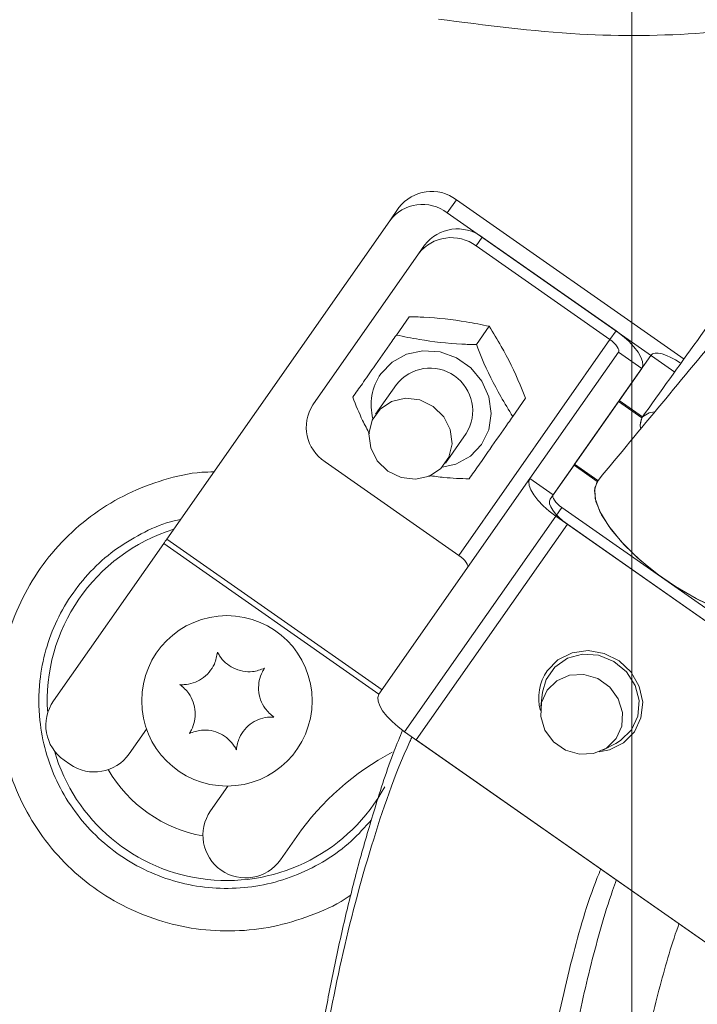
# Model space of a CAD drawing. Header units: millimetres. Extents: x 0 to 8410, y 0 to 5940.
# Tile 53 of 256: x 1398 to 1446, y 2824 to 2893. Entities that reach past the tile are written whole.
import ezdxf

# ---------------------------------------------------------------- set-up
doc = ezdxf.new("R2010")
doc.units = ezdxf.units.MM
doc.header["$LTSCALE"] = 10
doc.styles.add('SLDTEXTSTYLE0', font='TXT', dxfattribs={"width": 0.605})
doc.dimstyles.new('SLDDIMSTYLE0', dxfattribs={"dimtxt": 50, "dimasz": 50, "dimexe": 0, "dimexo": 0.0625, "dimgap": 12.5, "dimtad": 1, "dimtoh": 1, "dimdec": 1, "dimrnd": 1e-09, "dimzin": 12, "dimdsep": 46, "dimtxsty": 'SLDTEXTSTYLE0', "dimsah": 1, "dimcen": 0.09, "dimadec": 0, "dimazin": 0, "dimtfac": 1, "dimtofl": 0, "dimtmove": 0, "dimatfit": 3, "dimfxl": 1, "dimfrac": 2, "dimtolj": 1, "dimtzin": 12, "dimarcsym": 0})
doc.dimstyles.new('SLDDIMSTYLE1', dxfattribs={"dimtxt": 50, "dimasz": 50, "dimexe": 0, "dimexo": 0.0625, "dimgap": -12.5, "dimtad": 1, "dimtoh": 1, "dimdec": 1, "dimrnd": 1e-09, "dimzin": 12, "dimdsep": 46, "dimtxsty": 'SLDTEXTSTYLE0', "dimsah": 1, "dimcen": 0.09, "dimadec": 0, "dimazin": 0, "dimtfac": 1, "dimtofl": 0, "dimtmove": 0, "dimatfit": 3, "dimfxl": 1, "dimfrac": 2, "dimtolj": 1, "dimtzin": 12, "dimarcsym": 0})
doc.dimstyles.new('SLDDIMSTYLE2', dxfattribs={"dimtxt": 50, "dimasz": 50, "dimexe": 0, "dimexo": 0.0625, "dimgap": 12.5, "dimtad": 1, "dimtoh": 1, "dimdec": 1, "dimrnd": 1e-09, "dimzin": 12, "dimdsep": 46, "dimtxsty": 'SLDTEXTSTYLE0', "dimsah": 1, "dimcen": 0.09, "dimadec": 0, "dimazin": 0, "dimtfac": 1, "dimtofl": 0, "dimtmove": 0, "dimatfit": 3, "dimfxl": 1, "dimfrac": 2, "dimtolj": 1, "dimtzin": 12, "dimarcsym": 0})

# ---------------------------------------------------------------- blocks, each defined once
blk = doc.blocks.new('*D7')
at = {"color": 7, "linetype": 'Continuous', "lineweight": 0}
for p, q in [((1441.191, 2973.045), (715.539, 2973.045)), ((730.539, 2973.045), (730.539, 1878.045)), ((1441.191, 1878.045), (715.539, 1878.045))]:
    blk.add_line(p, q, dxfattribs=at)
for points in [[(730.539, 2973.045), (723.039, 2923.045), (738.039, 2923.045)], [(730.539, 1878.045), (738.039, 1928.045), (723.039, 1928.045)]]:
    blk.add_solid(points, dxfattribs=at)
at = {"color": 7, "linetype": 'Continuous', "lineweight": 0, "insert": (666.086, 2349.161), "char_height": 50, "attachment_point": 1, "rotation": 90, "style": 'SLDTEXTSTYLE0'}
blk.add_mtext('1095', dxfattribs=at)
blk = doc.blocks.new('*D9')
at = {"color": 7, "linetype": 'Continuous', "lineweight": 0}
for p, q in [((1441.191, 3305.045), (615.539, 3305.045)), ((630.539, 3305.045), (630.539, 1383.045)), ((1102.292, 1383.045), (615.539, 1383.045))]:
    blk.add_line(p, q, dxfattribs=at)
for points in [[(630.539, 3305.045), (623.039, 3255.045), (638.039, 3255.045)], [(630.539, 1383.045), (638.039, 1433.045), (623.039, 1433.045)]]:
    blk.add_solid(points, dxfattribs=at)
at = {"color": 7, "linetype": 'Continuous', "lineweight": 0, "insert": (566.086, 2267.661), "char_height": 50, "attachment_point": 1, "rotation": 90, "style": 'SLDTEXTSTYLE0'}
blk.add_mtext('1922', dxfattribs=at)
blk = doc.blocks.new('*D10')
at = {"color": 7, "linetype": 'Continuous', "lineweight": 0}
for p, q in [((1024.6, 2858.729), (1024.6, 2782.006)), ((1209.118, 2858.729), (1024.6, 2858.729)), ((1209.118, 2782.006), (1209.118, 2858.729)), ((1024.6, 2782.006), (1209.118, 2782.006)), ((1386.191, 2703.045), (1386.191, 2781.661)), ((1496.191, 2703.045), (1496.191, 2781.661)), ((1386.191, 2766.661), (1024.6, 2766.661)), ((1386.191, 2766.661), (1496.191, 2766.661)), ((1496.191, 2766.661), (1596.191, 2766.661))]:
    blk.add_line(p, q, dxfattribs=at)
for points in [[(1386.191, 2766.661), (1336.191, 2774.161), (1336.191, 2759.161)], [(1496.191, 2766.661), (1546.191, 2759.161), (1546.191, 2774.161)]]:
    blk.add_solid(points, dxfattribs=at)
at = {"color": 7, "linetype": 'Continuous', "lineweight": 0, "insert": (1040.475, 2846.459), "char_height": 50, "attachment_point": 1, "style": 'SLDTEXTSTYLE0'}
blk.add_mtext(' 110 ', dxfattribs=at)
blk = doc.blocks.new('*D11')
at = {"color": 7, "linetype": 'Continuous', "lineweight": 0}
for p, q in [((1441.191, 2973.045), (1441.191, 2553.474)), ((1386.191, 2703.045), (1386.191, 2553.474)), ((1386.191, 2568.474), (1119.57, 2568.474)), ((1386.191, 2568.474), (1441.191, 2568.474)), ((1441.191, 2568.474), (1541.191, 2568.474))]:
    blk.add_line(p, q, dxfattribs=at)
for points in [[(1386.191, 2568.474), (1336.191, 2575.974), (1336.191, 2560.974)], [(1441.191, 2568.474), (1491.191, 2560.974), (1491.191, 2575.974)]]:
    blk.add_solid(points, dxfattribs=at)
at = {"color": 7, "linetype": 'Continuous', "lineweight": 0, "insert": (1135.445, 2632.927), "char_height": 50, "attachment_point": 1, "style": 'SLDTEXTSTYLE0'}
blk.add_mtext('55', dxfattribs=at)

msp = doc.modelspace()

# ---------------------------------------------------------------- linework, layer by layer
at = {"color": 8, "linetype": 'Continuous', "lineweight": 0}
for p, q in [((1428.205836, 2879.406616), (1428.850431, 2880.32727)), ((1430.663291, 2877.685949), (1430.233557, 2877.07226)), ((1439.653803, 2870.476052), (1429.017592, 2855.286047)), ((1439.653803, 2870.476052), (1440.083537, 2871.089861)), ((1441.896397, 2868.448541), (1440.258089, 2869.595692)), ((1434.02699, 2860.696718), (1435.665298, 2859.549567)), ((1436.269585, 2858.669088), (1435.83985, 2858.055398)), ((1435.83985, 2858.055398), (1425.20364, 2842.865274)), ((1426.022787, 2842.291758), (1436.658997, 2857.481882)), ((1408.239011, 2856.121466), (1423.393313, 2845.510289)), ((1408.45387, 2856.42831), (1423.608187, 2845.817134))]:
    msp.add_line(p, q, dxfattribs=at)
at = {"color": 7, "linetype": 'Continuous', "lineweight": 0}
for p, q in [((1444.880966, 2869.102523), (1428.850431, 2880.32727)), ((1424.152944, 2878.848836), (1424.797539, 2879.769489)), ((1424.152944, 2878.848836), (1408.45387, 2856.42831)), ((1444.223661, 2868.19081), (1428.205836, 2879.406616)), ((1430.663291, 2877.685949), (1440.083537, 2871.089861)), ((1426.180664, 2876.51448), (1426.610399, 2877.128169)), ((1430.233557, 2877.07226), (1439.653803, 2870.476052)), ((1426.180664, 2876.51448), (1418.735314, 2865.881369)), ((1424.620617, 2870.799586), (1425.525088, 2872.091219)), ((1430.251587, 2870.124147), (1431.156043, 2871.415898)), ((1440.258089, 2869.595692), (1434.02699, 2860.696718)), ((1440.309632, 2866.182372), (1442.540992, 2869.369075)), ((1441.896397, 2868.448541), (1435.665298, 2859.549567)), ((1424.617294, 2867.307946), (1423.15622, 2865.221307)), ((1432.812143, 2865.063831), (1433.716599, 2866.355464)), ((1437.169347, 2861.6976), (1440.266657, 2866.120979)), ((1441.90577, 2864.973232), (1440.266657, 2866.120979)), ((1441.948745, 2865.034625), (1440.309632, 2866.182372)), ((1441.90577, 2864.973232), (1441.948745, 2865.034625)), ((1428.07113, 2861.779854), (1429.532219, 2863.866493)), ((1419.597346, 2861.882135), (1429.017592, 2855.286047)), ((1435.450423, 2859.242723), (1437.126387, 2861.636207)), ((1438.765202, 2860.488698), (1437.126387, 2861.636207)), ((1438.808177, 2860.550091), (1437.169347, 2861.6976)), ((1434.02699, 2860.696718), (1423.39078, 2845.506594)), ((1438.765202, 2860.488698), (1438.808177, 2860.550091)), ((1436.269585, 2858.669088), (1464.120749, 2839.167521)), ((1435.83985, 2858.055398), (1463.691015, 2838.553831)), ((1462.871868, 2839.127347), (1436.658997, 2857.481882)), ((1408.239011, 2856.121466), (1400.484238, 2845.046446)), ((1434.911761, 2845.657513), (1434.779812, 2844.639227)), ((1405.808721, 2841.318175), (1407.028485, 2843.060181)), ((1425.20364, 2842.865274), (1453.054804, 2823.363707)), ((1452.235658, 2823.937342), (1426.022787, 2842.291758)), ((1439.159248, 2841.572806), (1440.070946, 2842.044994)), ((1401.220951, 2840.86828), (1401.630539, 2840.581462)), ((1412.762556, 2839.045212), (1411.542777, 2837.303207)), ((1416.457701, 2833.861754), (1417.604852, 2835.500047))]:
    msp.add_line(p, q, dxfattribs=at)
at = {"color": 7, "linetype": 'Continuous', "lineweight": 0, "flags": 128}
for points in [[(1439.653803, 2870.476052), (1439.80949, 2870.358274), (1439.950932, 2870.233223), (1440.072689, 2870.105669), (1440.170098, 2869.980619), (1440.239418, 2869.86284), (1440.277967, 2869.756744), (1440.284271, 2869.666502), (1440.258089, 2869.595692)], [(1440.083537, 2871.089861), (1440.550569, 2870.736405), (1440.974895, 2870.361254), (1441.340197, 2869.978711), (1441.632423, 2869.60344), (1441.840354, 2869.249985), (1441.956002, 2868.931815), (1441.974927, 2868.66121), (1441.896397, 2868.448541)], [(1442.540992, 2869.369075), (1442.656312, 2869.466827), (1442.830149, 2869.516656), (1443.055842, 2869.516775), (1443.324704, 2869.467065), (1443.626407, 2869.369552), (1443.94936, 2869.227931), (1444.28115, 2869.047687), (1444.60902, 2868.835613)], [(1427.209098, 2865.779087), (1426.272381, 2866.230175), (1425.256226, 2866.352007), (1424.283165, 2866.130039), (1423.47059, 2865.590856), (1422.916505, 2864.799425), (1422.687728, 2863.851473), (1422.811869, 2862.861201), (1423.273954, 2861.947939), (1424.018238, 2861.222074), (1424.954954, 2860.770986), (1425.971124, 2860.649035), (1426.94417, 2860.871122), (1427.756745, 2861.410305), (1428.31083, 2862.201616), (1428.539608, 2863.149569), (1428.415466, 2864.139959), (1427.953381, 2865.053103), (1427.209098, 2865.779087)], [(1441.814978, 2864.256308), (1441.789914, 2864.45193), (1441.90577, 2864.973232)], [(1441.948745, 2865.034625), (1442.410607, 2865.325257), (1442.797813, 2865.386173)], [(1434.02699, 2860.696718), (1433.948461, 2860.484049), (1433.96737, 2860.213444), (1434.083033, 2859.895274), (1434.290964, 2859.541819), (1434.583191, 2859.166548), (1434.948493, 2858.784005), (1435.372803, 2858.408854), (1435.83985, 2858.055398)], [(1451.35479, 2851.116225), (1450.640801, 2850.881741), (1449.686874, 2850.874946), (1448.535491, 2851.09596), (1447.238002, 2851.535127), (1445.852239, 2852.172777), (1444.439951, 2852.980539), (1443.064112, 2853.922412), (1441.786039, 2854.956314), (1440.662701, 2856.036231), (1439.744178, 2857.114002), (1439.071391, 2858.141706), (1438.674364, 2859.073326), (1438.570756, 2859.867498), (1438.765202, 2860.488698)], [(1451.678935, 2851.39148), (1451.368917, 2851.124689), (1450.640876, 2850.881741), (1449.661124, 2850.877568), (1448.475454, 2851.112411), (1447.139311, 2851.575181), (1445.715193, 2852.244422), (1444.269661, 2853.088662), (1442.870308, 2854.068443), (1441.582594, 2855.137989), (1440.466706, 2856.24747), (1439.574826, 2857.344672), (1438.948665, 2858.378574), (1438.617501, 2859.300658), (1438.596804, 2860.067889), (1438.839678, 2860.590026)], [(1435.665298, 2859.549567), (1435.639117, 2859.478638), (1435.64542, 2859.388516), (1435.683969, 2859.282419), (1435.753289, 2859.164641), (1435.850698, 2859.039471), (1435.972456, 2858.912036), (1436.113898, 2858.786985), (1436.269585, 2858.669088)], [(1436.658997, 2857.481882), (1436.347637, 2857.71744), (1436.064768, 2857.967541), (1435.821239, 2858.222649), (1435.626406, 2858.47275), (1435.487795, 2858.708427), (1435.410682, 2858.9205), (1435.398076, 2859.100983), (1435.450423, 2859.242723)], [(1408.45387, 2856.42831), (1408.428106, 2856.391475), (1408.40191, 2856.354043), (1408.375341, 2856.316135), (1408.348445, 2856.277749), (1408.32131, 2856.239006), (1408.293981, 2856.199905), (1408.266518, 2856.160686), (1408.239011, 2856.121466)], [(1429.017592, 2855.286047), (1429.173265, 2855.168268), (1429.314706, 2855.043099), (1429.436479, 2854.915664), (1429.533888, 2854.790494), (1429.603193, 2854.672715), (1429.641742, 2854.566619), (1429.64806, 2854.476497), (1429.621879, 2854.405567)], [(1441.170726, 2843.003914), (1441.619757, 2843.975827), (1441.709433, 2845.059917), (1441.430051, 2846.138761), (1440.811876, 2847.095534), (1439.921904, 2847.826407), (1438.856576, 2848.252222), (1437.731329, 2848.326847), (1436.668102, 2848.042175), (1435.782123, 2847.429082), (1435.169387, 2846.553967), (1434.911761, 2845.657513)], [(1435.231868, 2847.162292), (1435.998488, 2847.937152), (1436.990742, 2848.425672), (1438.111532, 2848.579809), (1439.251128, 2848.384783), (1440.29798, 2847.859547), (1441.149611, 2847.05548), (1441.72268, 2846.051261), (1441.961054, 2844.945356), (1441.841427, 2843.845889), (1441.375513, 2842.860505), (1440.608892, 2842.085645), (1439.616624, 2841.597125), (1438.907225, 2841.458246)], [(1435.225371, 2845.794961), (1434.831742, 2844.920442), (1434.779141, 2843.945787), (1435.073901, 2842.988655), (1435.680468, 2842.164561), (1436.525691, 2841.572687), (1437.507618, 2841.284558), (1438.507814, 2841.334984), (1439.405639, 2841.717765), (1440.092806, 2842.386767), (1440.486435, 2843.261287), (1440.539036, 2844.235823), (1440.244291, 2845.192954), (1439.637724, 2846.017167), (1438.792501, 2846.608922), (1437.810574, 2846.897051), (1436.810378, 2846.846745), (1435.912538, 2846.463964), (1435.225371, 2845.794961)], [(1423.39078, 2845.506594), (1423.312235, 2845.293924), (1423.33116, 2845.023319), (1423.446808, 2844.70515), (1423.654754, 2844.351694), (1423.94698, 2843.976423), (1424.312267, 2843.593881), (1424.736593, 2843.218729), (1425.20364, 2842.865274)], [(1440.070946, 2842.044994), (1440.411005, 2842.249558), (1441.170726, 2843.003914)]]:
    msp.add_lwpolyline(points, dxfattribs=at)
at = {"color": 8, "linetype": 'Continuous', "lineweight": 0, "flags": 128}
msp.add_lwpolyline([(1423.527721, 2868.070886), (1424.32018, 2868.896768), (1425.335798, 2869.454667), (1426.492292, 2869.699165), (1427.695978, 2869.610474), (1428.849328, 2869.195983), (1429.858927, 2868.489072), (1430.642951, 2867.546961), (1431.137908, 2866.446182), (1431.303698, 2865.275905), (1431.126881, 2864.130661), (1430.621792, 2863.103554), (1429.829333, 2862.277553), (1428.813714, 2861.719772), (1427.83599, 2861.490891)], dxfattribs=at)
at = {"color": 7, "linetype": 'Continuous', "lineweight": 0}
msp.add_circle((1412.690786, 2845.044765), 6, dxfattribs=at)
for centre, radius, start, end in [((1427.103674, 2878.016126), 2.896989, 52.91809583, 142.75414173), ((1426.45906, 2877.095618), 2.896885, 52.91605089, 142.75618666), ((1428.916534, 2875.374806), 2.896989, 52.91809583, 142.75414173), ((1428.486821, 2874.760962), 2.897099, 52.92027341, 142.75196415), ((1426.989273, 2865.465136), 3.003703, 327.84415092, 142.15607134), ((1421.171685, 2864.314005), 2.896987, 147.24605839, 237.08186602), ((1442.776972, 2864.494432), 0.991448, 148.78302547, 194.37305264), ((1438.018869, 2845.251313), 3.379233, 145.56251821, 195.23615204), ((1402.941686, 2843.325735), 3, 145, 235), ((1433.168737, 2824.602076), 19, 117.71579431, 145), ((1403.351262, 2843.038947), 3, 235, 325), ((1414.000239, 2835.582453), 3, 145, 325)]:
    msp.add_arc(centre, radius, start, end, dxfattribs=at)
at = {"color": 8, "linetype": 'Continuous', "lineweight": 0}
for centre, radius, start, end in [((1426.732302, 2865.86741), 3.889042, 145.48751277, 194.38138597), ((1412.690786, 2845.044765), 12.648995, 107.2394329, 183.85226135), ((1412.690786, 2845.044765), 12.648995, 196.14773865, 331.39665592), ((1412.690786, 2845.044765), 9.653106, 210.08446877, 259.91553112)]:
    msp.add_arc(centre, radius, start, end, dxfattribs=at)
at = {"color": 7, "linetype": 'Continuous', "lineweight": 0}
for points, knots in [([(1709.626008, 3025.905654), (1709.356482, 3026.92909), (1708.842349, 3028.88134), (1708.0834, 3031.659814), (1707.367659, 3034.135278), (1706.672975, 3036.377243), (1706.007752, 3038.364056), (1705.384602, 3040.081122), (1704.85038, 3041.450272), (1704.392598, 3042.554347), (1703.95237, 3043.561967), (1703.484059, 3044.577868), (1702.938283, 3045.691373), (1702.309086, 3046.889485), (1701.593229, 3048.149151), (1700.83891, 3049.366322), (1700.096651, 3050.46528), (1699.425356, 3051.383915), (1698.80712, 3052.173248), (1698.154874, 3052.955788), (1697.355948, 3053.846399), (1696.305642, 3054.910053), (1695.021251, 3056.058604), (1693.599201, 3057.155863), (1692.07347, 3058.163797), (1690.552209, 3059.0135), (1688.965383, 3059.751588), (1687.341265, 3060.374727), (1685.505324, 3060.930748), (1682.916077, 3061.491786), (1679.678872, 3061.82243), (1675.975053, 3061.741375), (1672.442035, 3061.319423), (1668.897773, 3060.618072), (1665.144118, 3059.615285), (1661.091183, 3058.277721), (1656.673574, 3056.560799), (1651.920545, 3054.455875), (1646.930977, 3052.001889), (1641.83274, 3049.274744), (1636.747863, 3046.36361), (1631.83535, 3043.391011), (1627.261357, 3040.496528), (1623.090792, 3037.761755), (1619.01813, 3035.012342), (1614.680583, 3032.003152), (1609.796113, 3028.517502), (1604.333964, 3024.506122), (1598.338793, 3019.972348), (1591.992246, 3015.027022), (1583.903682, 3008.539039), (1574.209863, 3000.463026), (1562.960588, 2990.672712), (1551.860834, 2980.674308), (1542.709756, 2972.207703), (1535.52792, 2965.438242), (1530.250962, 2960.395934), (1525.05552, 2955.360849), (1519.948411, 2950.336463), (1514.935627, 2945.326218), (1510.011811, 2940.3235), (1504.991074, 2935.144625), (1499.631527, 2929.531059), (1493.717027, 2923.236835), (1487.218879, 2916.205974), (1480.179279, 2908.463235), (1472.643835, 2900.048827), (1464.660146, 2891.010709), (1456.293595, 2881.375094), (1447.585385, 2871.168136), (1441.809555, 2864.182147), (1438.838798, 2860.588953)], [0, 0, 0, 0, 0.018858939, 0.035974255, 0.051343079, 0.064965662, 0.078152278, 0.08915524, 0.097979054, 0.104627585, 0.11036261, 0.116947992, 0.123946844, 0.131712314, 0.14024471, 0.148897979, 0.156382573, 0.163005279, 0.168275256, 0.173217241, 0.179656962, 0.187627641, 0.197124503, 0.206874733, 0.215595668, 0.225103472, 0.233014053, 0.241019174, 0.250220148, 0.260611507, 0.278422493, 0.294424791, 0.308730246, 0.323110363, 0.337955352, 0.353482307, 0.369847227, 0.387052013, 0.404453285, 0.421440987, 0.438031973, 0.453885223, 0.468043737, 0.480456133, 0.491909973, 0.504674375, 0.518884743, 0.534528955, 0.551593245, 0.569595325, 0.587453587, 0.618245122, 0.648408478, 0.677846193, 0.706503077, 0.720559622, 0.734452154, 0.748190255, 0.761780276, 0.77522483, 0.788526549, 0.801767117, 0.816392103, 0.832933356, 0.8513719, 0.87168269, 0.893831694, 0.917783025, 0.943505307, 0.970942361, 1, 1, 1, 1]), ([(1658.394057, 3057.188317), (1658.216223, 3057.163989), (1656.809902, 3056.971599), (1653.941102, 3056.235849), (1649.673485, 3054.939429), (1645.334455, 3053.286989), (1641.027585, 3051.418091), (1636.887444, 3049.439911), (1632.569475, 3047.206907), (1628.122991, 3044.749185), (1623.690565, 3042.156509), (1619.485925, 3039.578001), (1615.741249, 3037.193803), (1612.311342, 3034.945723), (1608.837658, 3032.611282), (1604.922688, 3029.911492), (1600.415246, 3026.717329), (1595.289931, 3022.979649), (1589.611256, 3018.714312), (1583.577951, 3014.046989), (1575.897531, 3007.935362), (1566.70196, 3000.354278), (1556.036856, 2991.186542), (1545.556537, 2981.807489), (1536.978531, 2973.814824), (1530.289938, 2967.39967), (1525.388947, 2962.614146), (1520.571126, 2957.82869), (1515.837153, 2953.049252), (1511.187561, 2948.281674), (1506.60482, 2943.510228), (1501.90317, 2938.537085), (1496.866515, 2933.115096), (1491.315616, 2927.016026), (1485.255634, 2920.194778), (1478.742978, 2912.654821), (1471.849014, 2904.40574), (1464.646454, 2895.467166), (1457.195909, 2885.866944), (1449.531145, 2875.639505), (1444.511163, 2868.619197), (1441.928524, 2865.007445)], [0, 0, 0, 0, 0.003589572, 0.028386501, 0.054333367, 0.081973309, 0.103843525, 0.126287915, 0.148739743, 0.171203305, 0.193627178, 0.214118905, 0.231746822, 0.24650687, 0.2618466, 0.279494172, 0.299561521, 0.322032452, 0.346884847, 0.373090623, 0.399034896, 0.443705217, 0.487349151, 0.529840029, 0.571115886, 0.591343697, 0.611336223, 0.631115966, 0.650698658, 0.670094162, 0.689307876, 0.70858405, 0.7301074, 0.754393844, 0.781434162, 0.811214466, 0.843712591, 0.878904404, 0.916753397, 0.957171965, 1, 1, 1, 1]), ([(1431.156043, 2871.415898), (1430.624572, 2871.524893), (1429.179666, 2871.821215), (1427.21971, 2872.046057), (1425.866178, 2872.082129), (1425.525088, 2872.091219)], [0, 0, 0, 0, 0.303239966, 0.824416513, 1, 1, 1, 1]), ([(1431.156043, 2871.415898), (1431.440272, 2870.953785), (1432.213016, 2869.697418), (1433.094391, 2867.932413), (1433.591361, 2866.672873), (1433.716599, 2866.355464)], [0, 0, 0, 0, 0.303233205, 0.824412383, 1, 1, 1, 1]), ([(1421.550203, 2866.414592), (1421.769064, 2866.72716), (1422.215929, 2867.365356), (1423.151695, 2868.701742), (1423.955282, 2869.849403), (1424.514309, 2870.647765), (1424.620617, 2870.799586)], [0, 0, 0, 0, 0.244943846, 0.500121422, 0.904940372, 1, 1, 1, 1]), ([(1424.620617, 2870.799586), (1425.152084, 2870.690532), (1426.596964, 2870.394052), (1428.556974, 2870.169551), (1429.910498, 2870.133286), (1430.251587, 2870.124147)], [0, 0, 0, 0, 0.303243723, 0.824416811, 1, 1, 1, 1]), ([(1432.812143, 2865.063831), (1432.527913, 2865.525943), (1431.755169, 2866.782299), (1430.873846, 2868.547301), (1430.376827, 2869.806779), (1430.251587, 2870.124147)], [0, 0, 0, 0, 0.303240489, 0.824428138, 1, 1, 1, 1]), ([(1421.550203, 2866.414592), (1421.770843, 2865.861143), (1422.125657, 2864.97114), (1422.563365, 2864.156968), (1422.728885, 2863.849089)], [0, 0, 0, 0, 0.621849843, 1, 1, 1, 1]), ([(1429.741729, 2860.678837), (1429.960589, 2860.991406), (1430.407454, 2861.629602), (1431.343226, 2862.965981), (1432.146782, 2864.113662), (1432.70583, 2864.912011), (1432.812143, 2865.063831)], [0, 0, 0, 0, 0.244943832, 0.500121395, 0.904938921, 1, 1, 1, 1]), ([(1429.741729, 2860.678837), (1429.146261, 2860.697044), (1428.177428, 2860.726667), (1427.252005, 2860.861313), (1426.895369, 2860.913202)], [0, 0, 0, 0, 0.614623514, 1, 1, 1, 1]), ([(1412.025113, 2848.480866), (1411.975444, 2848.196776), (1411.889384, 2847.704544), (1411.459945, 2847.038521), (1410.932358, 2846.571147), (1410.311081, 2846.276039), (1409.782874, 2846.175983), (1409.480432, 2846.183789), (1409.382183, 2846.186325)], [0, 0, 0, 0, 0.235561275, 0.408147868, 0.581134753, 0.745074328, 0.917186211, 1, 1, 1, 1]), ([(1415.333722, 2847.339317), (1415.062861, 2847.240318), (1414.593548, 2847.068784), (1413.802078, 2847.107567), (1413.133463, 2847.330641), (1412.567306, 2847.721247), (1412.21661, 2848.128752), (1412.072066, 2848.39453), (1412.025113, 2848.480866)], [0, 0, 0, 0, 0.235550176, 0.408132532, 0.581125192, 0.745058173, 0.91718395, 1, 1, 1, 1]), ([(1415.999386, 2843.903229), (1415.778176, 2844.088259), (1415.394881, 2844.408862), (1415.032872, 2845.113826), (1414.891807, 2845.804401), (1414.947019, 2846.489986), (1415.124493, 2846.997395), (1415.282414, 2847.255471), (1415.333722, 2847.339317)], [0, 0, 0, 0, 0.235553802, 0.408147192, 0.581144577, 0.745069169, 0.917175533, 1, 1, 1, 1]), ([(1409.382183, 2846.186325), (1409.603383, 2846.001247), (1409.986623, 2845.680589), (1410.348724, 2844.975711), (1410.489763, 2844.285144), (1410.434529, 2843.599556), (1410.257125, 2843.092062), (1410.099167, 2842.834041), (1410.047863, 2842.750237)], [0, 0, 0, 0, 0.235573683, 0.408142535, 0.58114077, 0.745066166, 0.917199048, 1, 1, 1, 1]), ([(1413.356457, 2841.608688), (1413.406133, 2841.892778), (1413.492205, 2842.385006), (1413.921627, 2843.051029), (1414.449182, 2843.518427), (1415.070521, 2843.813386), (1415.598694, 2843.913384), (1415.901136, 2843.905719), (1415.999386, 2843.903229)], [0, 0, 0, 0, 0.235565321, 0.408152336, 0.581141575, 0.745070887, 0.917185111, 1, 1, 1, 1]), ([(1410.047863, 2842.750237), (1410.318716, 2842.849232), (1410.788021, 2843.020759), (1411.579519, 2842.98202), (1412.248098, 2842.758777), (1412.814227, 2842.368187), (1413.16498, 2841.960789), (1413.309505, 2841.695027), (1413.356457, 2841.608688)], [0, 0, 0, 0, 0.23555025, 0.408135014, 0.581142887, 0.745075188, 0.917182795, 1, 1, 1, 1]), ([(1425.062496, 2842.979595), (1424.860879, 2842.494421), (1424.111673, 2840.691521), (1423.143584, 2837.662587), (1422.04469, 2833.931383), (1421.133188, 2830.341644), (1420.319185, 2826.713817), (1419.181943, 2820.94434), (1417.960801, 2813.057865), (1416.729894, 2802.665564), (1415.771536, 2791.731066), (1415.05299, 2780.021962), (1414.574018, 2767.574731), (1414.356912, 2756.934732), (1414.237504, 2748.219773), (1414.169937, 2741.705598), (1414.11544, 2735.044855), (1414.068129, 2728.526199), (1414.03067, 2722.506975), (1414.010892, 2717.329494), (1414.006709, 2713.33549), (1414.00815, 2710.975174), (1414.010634, 2710.023132), (1414.010916, 2709.915325)], [0, 0, 0, 0, 0.011897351, 0.044210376, 0.071645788, 0.099533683, 0.127466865, 0.155113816, 0.231364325, 0.305932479, 0.389045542, 0.476628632, 0.567967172, 0.66710004, 0.714079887, 0.762521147, 0.812571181, 0.86289967, 0.908270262, 0.94723216, 0.978724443, 0.997590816, 1, 1, 1, 1]), ([(1425.722886, 2842.501685), (1425.672728, 2842.395038), (1424.517785, 2839.939347), (1422.751054, 2834.726709), (1420.656543, 2826.923694), (1419.230315, 2818.980753), (1418.234143, 2811.418595), (1417.463709, 2804.139082), (1416.848026, 2797.003103), (1416.338949, 2789.815849), (1415.949641, 2782.754094), (1415.673461, 2775.932161), (1415.488261, 2769.187914), (1415.375936, 2761.833201), (1415.289472, 2753.589453), (1415.165103, 2744.376154), (1414.97762, 2736.03496), (1414.741243, 2728.911501), (1414.518935, 2723.42662), (1414.319696, 2718.567084), (1414.16769, 2714.610185), (1414.061619, 2711.55968), (1413.988842, 2709.250203), (1413.926286, 2707.053858), (1413.863545, 2704.53415), (1413.800755, 2701.369908), (1413.75192, 2697.600953), (1413.733147, 2693.204407), (1413.763695, 2688.377766), (1413.85578, 2683.369642), (1414.004064, 2678.524278), (1414.237174, 2672.987454), (1414.572334, 2667.11045), (1414.995854, 2661.153086), (1415.376245, 2656.308272), (1415.707199, 2652.310146), (1416.08965, 2647.821258), (1416.553967, 2642.497843), (1417.112558, 2636.118672), (1417.691708, 2629.395249), (1418.305348, 2622.008915), (1418.954257, 2613.687554), (1419.615071, 2604.30912), (1420.248033, 2593.821297), (1420.794237, 2582.114889), (1421.214876, 2570.122843), (1421.552393, 2557.960622), (1421.837057, 2545.758601), (1422.11224, 2532.851682), (1422.403212, 2519.530827), (1422.83283, 2501.806616), (1423.549422, 2479.884979), (1424.550503, 2455.367609), (1425.387733, 2432.639611), (1425.965815, 2411.766538), (1426.233927, 2391.451384), (1426.152563, 2372.019215), (1425.58553, 2353.271328), (1424.82787, 2334.760853), (1424.720801, 2319.55773), (1424.754235, 2307.849901), (1424.758687, 2299.850193), (1424.77281, 2292.204773), (1424.841747, 2285.087032), (1424.995642, 2278.665913), (1425.156568, 2273.0692), (1425.205827, 2268.538999), (1425.164648, 2265.028542), (1425.144021, 2262.283133), (1425.272738, 2259.635206), (1425.443068, 2256.530826), (1425.512078, 2252.635904), (1425.480035, 2247.498339), (1425.412016, 2241.053399), (1425.380102, 2233.416872), (1425.366957, 2225.00789), (1425.34319, 2216.035319), (1425.310899, 2206.703769), (1425.281933, 2197.265555), (1425.257152, 2188.025105), (1425.233137, 2179.29602), (1425.209924, 2171.342117), (1425.187276, 2164.245396), (1425.168857, 2157.842257), (1425.161381, 2151.633443), (1425.170638, 2145.003825), (1425.198957, 2137.942462), (1425.246679, 2130.52626), (1425.315086, 2123.088716), (1425.404272, 2115.702768), (1425.507803, 2108.691963), (1425.618596, 2101.992687), (1425.731838, 2095.370757), (1425.83219, 2088.661835), (1425.916402, 2081.321139), (1425.962897, 2073.579401), (1425.950744, 2065.652099), (1425.882393, 2058.528831), (1425.738131, 2052.263622), (1425.549769, 2047.815969), (1425.422593, 2045.351886), (1425.386522, 2044.652984)], [0, 0, 0, 0, 0.000442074, 0.010179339, 0.020481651, 0.03051217, 0.040063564, 0.048714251, 0.057592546, 0.06655109, 0.075355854, 0.083735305, 0.091781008, 0.100279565, 0.110895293, 0.122220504, 0.134307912, 0.141723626, 0.14857448, 0.154616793, 0.159718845, 0.163222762, 0.16590474, 0.168259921, 0.171342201, 0.1752229, 0.17995966, 0.185274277, 0.191468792, 0.197787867, 0.203768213, 0.20936119, 0.218237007, 0.225483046, 0.231391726, 0.236163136, 0.240282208, 0.248012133, 0.255873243, 0.263900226, 0.272900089, 0.283207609, 0.294682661, 0.307575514, 0.321963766, 0.337922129, 0.35186405, 0.366881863, 0.382989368, 0.399536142, 0.416082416, 0.448450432, 0.480490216, 0.506624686, 0.532373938, 0.557552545, 0.581631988, 0.604173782, 0.627006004, 0.650425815, 0.660678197, 0.670785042, 0.680556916, 0.68985777, 0.69869729, 0.706807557, 0.713801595, 0.719097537, 0.72334798, 0.72685758, 0.730617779, 0.735534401, 0.741937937, 0.750450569, 0.760076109, 0.770557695, 0.781700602, 0.79326753, 0.804981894, 0.816492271, 0.82739787, 0.837418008, 0.846411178, 0.85477181, 0.863195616, 0.872375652, 0.882772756, 0.892493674, 0.902306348, 0.911722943, 0.920367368, 0.928301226, 0.936423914, 0.944794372, 0.953042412, 0.963499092, 0.973416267, 0.982488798, 0.990091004, 0.997189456, 1, 1, 1, 1]), ([(1441.186521, 2044.652984), (1441.21308, 2045.1753), (1441.323039, 2047.337751), (1441.484705, 2051.189462), (1441.625682, 2056.454457), (1441.70121, 2062.013407), (1441.735611, 2067.725447), (1441.737297, 2073.189341), (1441.717036, 2078.019059), (1441.685374, 2082.06512), (1441.649007, 2085.598675), (1441.607414, 2088.998419), (1441.557241, 2092.585861), (1441.487476, 2097.067797), (1441.394508, 2102.51703), (1441.28672, 2108.995596), (1441.185123, 2115.825128), (1441.099835, 2122.812793), (1441.034535, 2129.72753), (1440.990198, 2136.320786), (1440.96236, 2142.463314), (1440.946741, 2148.604544), (1440.945519, 2154.77097), (1440.959493, 2161.404594), (1440.981871, 2168.52491), (1441.005589, 2176.493918), (1441.030382, 2185.346963), (1441.056146, 2195.085547), (1441.085995, 2205.406739), (1441.122777, 2215.951219), (1441.150759, 2226.175372), (1441.16275, 2235.769408), (1441.21195, 2243.574457), (1441.271772, 2249.556864), (1441.288347, 2253.749684), (1441.224054, 2257.111496), (1441.08603, 2259.751556), (1440.961295, 2261.916039), (1440.924138, 2264.344311), (1440.974195, 2267.463656), (1440.973324, 2271.54974), (1440.85459, 2276.328265), (1440.70708, 2281.618763), (1440.591702, 2287.184619), (1440.542112, 2292.869194), (1440.523254, 2298.712879), (1440.51841, 2306.216779), (1440.495314, 2315.749647), (1440.517947, 2327.533406), (1440.790941, 2340.381372), (1441.329961, 2354.230573), (1441.859044, 2370.587514), (1442.014589, 2389.319657), (1441.790519, 2409.873053), (1441.273517, 2429.817656), (1440.608484, 2448.587909), (1439.914563, 2466.090703), (1439.268543, 2482.556438), (1438.777034, 2497.011781), (1438.433067, 2509.603749), (1438.169374, 2520.670612), (1437.924238, 2531.952251), (1437.667027, 2544.127079), (1437.362764, 2557.547714), (1436.957564, 2572.1068), (1436.378154, 2587.552857), (1435.483634, 2603.669838), (1434.257508, 2620.199317), (1432.830127, 2636.844771), (1431.310403, 2654.014271), (1429.987821, 2671.391215), (1429.427105, 2688.714351), (1429.545935, 2705.010216), (1430.109283, 2720.167854), (1430.714393, 2734.20182), (1430.998574, 2747.215395), (1431.116949, 2757.458912), (1431.216517, 2765.203469), (1431.320693, 2770.66663), (1431.475776, 2775.892125), (1431.675461, 2780.877543), (1431.916054, 2785.622469), (1432.197159, 2790.211116), (1432.512484, 2794.598213), (1432.88179, 2799.118763), (1433.330419, 2803.935777), (1433.906407, 2809.253346), (1434.61784, 2814.799206), (1435.550581, 2820.729579), (1436.87877, 2826.683667), (1438.088072, 2830.963272), (1438.926814, 2832.999415), (1439.00891, 2833.198711)], [0, 0, 0, 0, 0.002114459, 0.008754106, 0.015289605, 0.022438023, 0.029827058, 0.036806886, 0.042949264, 0.047915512, 0.051931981, 0.056146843, 0.060606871, 0.065321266, 0.072875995, 0.080948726, 0.089496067, 0.098495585, 0.107618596, 0.116650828, 0.12531758, 0.133265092, 0.142725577, 0.151630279, 0.160805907, 0.170970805, 0.182165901, 0.194201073, 0.207414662, 0.220673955, 0.233555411, 0.245691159, 0.256788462, 0.263269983, 0.268838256, 0.273207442, 0.276568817, 0.279556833, 0.282834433, 0.288174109, 0.294550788, 0.301786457, 0.309436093, 0.317104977, 0.324567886, 0.331917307, 0.339737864, 0.353267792, 0.368031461, 0.38410755, 0.401471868, 0.419919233, 0.445310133, 0.471479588, 0.496717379, 0.519852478, 0.541653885, 0.56216118, 0.581414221, 0.595684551, 0.60921419, 0.622761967, 0.63783075, 0.654697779, 0.672901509, 0.692230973, 0.712429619, 0.73319065, 0.754141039, 0.774834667, 0.797580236, 0.819232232, 0.839561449, 0.858449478, 0.875901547, 0.892049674, 0.907093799, 0.914196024, 0.92100872, 0.927527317, 0.933749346, 0.939674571, 0.945305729, 0.950957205, 0.956143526, 0.962296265, 0.969088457, 0.976200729, 0.983282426, 0.991631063, 0.999180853, 1, 1, 1, 1]), ([(1440.105934, 2832.430646), (1440.015931, 2832.185098), (1439.619977, 2831.104846), (1439.029331, 2829.123084), (1438.076561, 2825.629179), (1437.105573, 2821.147186), (1435.937738, 2814.221942), (1434.866528, 2805.769531), (1433.86477, 2795.366639), (1433.104085, 2784.371751), (1432.585812, 2772.446303), (1432.336809, 2759.696309), (1432.19593, 2748.6891), (1432.041269, 2739.659362), (1431.90231, 2733.056534), (1431.732928, 2726.718616), (1431.574541, 2721.035339), (1431.454641, 2716.28711), (1431.374516, 2712.582365), (1431.320193, 2709.598531), (1431.27653, 2706.691644), (1431.238199, 2703.185932), (1431.215297, 2698.752628), (1431.229342, 2693.376832), (1431.303463, 2687.440917), (1431.443609, 2681.434784), (1431.632442, 2675.833124), (1431.867167, 2670.408282), (1432.133202, 2665.334167), (1432.407047, 2660.665505), (1432.64954, 2656.786715), (1432.864477, 2653.475689), (1433.137543, 2649.366199), (1433.4897, 2644.193536), (1433.927811, 2637.813683), (1434.384781, 2631.093743), (1434.873516, 2623.703884), (1435.397582, 2615.360639), (1435.941623, 2605.937805), (1436.477554, 2595.380405), (1436.964025, 2583.575439), (1437.365532, 2571.463617), (1437.710509, 2559.162735), (1438.018996, 2546.808698), (1438.327243, 2533.74756), (1438.649976, 2520.279502), (1439.107234, 2502.381162), (1439.798796, 2480.260622), (1440.684588, 2455.541611), (1441.421048, 2432.657366), (1441.94548, 2411.689795), (1442.235418, 2391.34966), (1442.269327, 2371.955641), (1441.958558, 2353.217759), (1441.558067, 2334.736153), (1441.574571, 2319.217644), (1441.633658, 2306.945857), (1441.659795, 2298.169257), (1441.711127, 2290.107065), (1441.840769, 2283.02501), (1441.986456, 2277.015241), (1442.01377, 2272.343726), (1441.975753, 2268.760782), (1441.984331, 2265.888516), (1442.080803, 2262.88377), (1442.182069, 2259.231141), (1442.209637, 2254.702892), (1442.178063, 2248.936973), (1442.131, 2241.94881), (1442.112343, 2233.858979), (1442.101662, 2225.067243), (1442.082488, 2215.759466), (1442.059223, 2206.130974), (1442.038729, 2196.419934), (1442.019295, 2186.412618), (1441.99881, 2176.490648), (1441.976816, 2166.99642), (1441.954493, 2158.555743), (1441.940227, 2150.832672), (1441.942985, 2143.158512), (1441.967129, 2135.748353), (1442.011766, 2128.542653), (1442.074797, 2121.803984), (1442.158422, 2115.097334), (1442.266133, 2107.947163), (1442.399526, 2100.113911), (1442.540712, 2091.420528), (1442.649157, 2082.503503), (1442.707169, 2073.7136), (1442.703897, 2065.34645), (1442.633911, 2057.67619), (1442.490053, 2050.795298), (1442.315008, 2046.646736), (1442.230884, 2044.652984)], [0, 0, 0, 0, 0.000990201, 0.004356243, 0.007798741, 0.014654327, 0.021618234, 0.034219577, 0.046656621, 0.06084254, 0.075540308, 0.09138463, 0.108602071, 0.116749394, 0.12518262, 0.133313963, 0.140470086, 0.146452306, 0.151081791, 0.154331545, 0.157613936, 0.1619564, 0.167446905, 0.174199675, 0.182068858, 0.189657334, 0.196678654, 0.203041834, 0.209977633, 0.215695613, 0.220548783, 0.224526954, 0.228119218, 0.235970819, 0.243938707, 0.252059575, 0.261182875, 0.27165785, 0.283345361, 0.296503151, 0.311212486, 0.3275509, 0.341841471, 0.357249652, 0.373782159, 0.390716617, 0.407648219, 0.44076269, 0.473514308, 0.500190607, 0.526423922, 0.551980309, 0.576289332, 0.598988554, 0.622132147, 0.645573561, 0.657338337, 0.668630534, 0.679133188, 0.688847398, 0.697652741, 0.705240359, 0.710335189, 0.714781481, 0.718986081, 0.723755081, 0.72971624, 0.736984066, 0.746278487, 0.756583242, 0.767677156, 0.779380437, 0.79146529, 0.803666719, 0.815661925, 0.82893798, 0.841067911, 0.852016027, 0.862488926, 0.873271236, 0.884898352, 0.89391001, 0.902858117, 0.91145861, 0.919513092, 0.929707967, 0.940715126, 0.952013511, 0.963033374, 0.973634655, 0.983462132, 0.992052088, 1, 1, 1, 1]), ([(1444.516707, 2829.342172), (1444.49506, 2829.284552), (1444.202643, 2828.506183), (1443.729146, 2826.951506), (1442.876081, 2823.924908), (1442.022176, 2820.023237), (1440.948979, 2813.577655), (1439.976467, 2805.412798), (1439.064139, 2795.361158), (1438.3741, 2785.014771), (1437.912155, 2774.086824), (1437.733306, 2763.607791), (1437.635864, 2753.537329), (1437.484755, 2743.939331), (1437.24648, 2735.38099), (1436.95082, 2728.224333), (1436.696858, 2722.870791), (1436.48, 2718.215346), (1436.319796, 2714.500062), (1436.210866, 2711.709492), (1436.131702, 2709.48858), (1436.057801, 2707.19503), (1435.980113, 2704.38651), (1435.905887, 2700.904779), (1435.853068, 2696.798199), (1435.842144, 2692.11451), (1435.891975, 2687.162617), (1436.007706, 2682.202403), (1436.177333, 2677.521528), (1436.41592, 2672.577565), (1436.726219, 2667.587036), (1437.087775, 2662.693986), (1437.420663, 2658.580362), (1437.715399, 2655.128467), (1437.981592, 2652.108322), (1438.337673, 2648.150892), (1438.808816, 2643.026273), (1439.397474, 2636.647715), (1440.011462, 2629.88072), (1440.664281, 2622.405219), (1441.352788, 2613.966139), (1442.047491, 2604.468431), (1442.701757, 2593.858156), (1443.253858, 2582.023397), (1443.673908, 2569.90665), (1444.00568, 2557.626037), (1444.282774, 2545.324817), (1444.549816, 2532.369463), (1444.83466, 2519.052624), (1445.260808, 2501.389837), (1445.991397, 2479.554534), (1446.987016, 2455.281414), (1447.806498, 2432.918069), (1448.36378, 2412.522322), (1448.621291, 2392.648432), (1448.540572, 2374.856386), (1448.120079, 2359.085347), (1447.552342, 2344.870961), (1447.124462, 2330.50644), (1447.075966, 2318.041883), (1447.092771, 2307.708454), (1447.091492, 2299.628162), (1447.108919, 2291.887315), (1447.196712, 2284.685704), (1447.367974, 2278.222576), (1447.534849, 2272.629849), (1447.572356, 2268.110387), (1447.526615, 2264.634167), (1447.520335, 2261.997497), (1447.67112, 2259.570359), (1447.847741, 2256.616318), (1447.901115, 2252.773253), (1447.861384, 2247.603808), (1447.790906, 2241.109834), (1447.762055, 2233.453709), (1447.748247, 2225.05428), (1447.721949, 2216.110018), (1447.688223, 2206.827388), (1447.658705, 2197.467974), (1447.633335, 2188.342104), (1447.608737, 2179.760512), (1447.585352, 2171.971529), (1447.562905, 2165.025651), (1447.545328, 2158.725652), (1447.538438, 2152.559251), (1447.547322, 2145.932141), (1447.573672, 2138.87001), (1447.619108, 2131.457052), (1447.685564, 2124.0362), (1447.773284, 2116.679836), (1447.886701, 2108.966739), (1448.026678, 2100.726192), (1448.17422, 2091.830781), (1448.284054, 2082.97098), (1448.339295, 2074.445206), (1448.333735, 2066.45828), (1448.272523, 2059.228905), (1448.138314, 2052.817145), (1447.952984, 2048.117401), (1447.819303, 2045.477608), (1447.777543, 2044.652984)], [0, 0, 0, 0, 0.0002336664, 0.0031565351, 0.0061411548, 0.0121356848, 0.0182408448, 0.0308300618, 0.0431547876, 0.0562848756, 0.0698610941, 0.0842998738, 0.0956905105, 0.1077064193, 0.1203504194, 0.1278267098, 0.1345842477, 0.1404594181, 0.1453118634, 0.1485356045, 0.1509364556, 0.1536482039, 0.1571445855, 0.1614782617, 0.1667162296, 0.172557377, 0.1790579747, 0.1853063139, 0.1911868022, 0.196649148, 0.2039004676, 0.2099763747, 0.2150953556, 0.2194223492, 0.2230089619, 0.2265054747, 0.2343748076, 0.2423723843, 0.2506022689, 0.2599285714, 0.2705862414, 0.2824292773, 0.2957146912, 0.3105207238, 0.3269214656, 0.3412348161, 0.3566396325, 0.373109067, 0.3898748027, 0.4066384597, 0.4394321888, 0.4718999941, 0.4978640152, 0.5234607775, 0.5484995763, 0.5724664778, 0.5902390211, 0.6077176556, 0.6258843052, 0.6442713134, 0.6547585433, 0.6651235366, 0.6751556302, 0.6847470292, 0.6938890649, 0.702242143, 0.70934446, 0.7146310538, 0.7187880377, 0.7222073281, 0.7259316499, 0.7309382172, 0.7375135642, 0.7462354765, 0.7560410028, 0.7666829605, 0.7779795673, 0.7896846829, 0.801504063, 0.8130670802, 0.8239661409, 0.8339335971, 0.8428523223, 0.8511822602, 0.8596501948, 0.8689856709, 0.8796084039, 0.8895239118, 0.8995052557, 0.9090438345, 0.9177938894, 0.9285975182, 0.9399213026, 0.9511699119, 0.9618177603, 0.9719681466, 0.9813125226, 0.9892355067, 0.9966373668, 1, 1, 1, 1])]:
    msp.add_open_spline(points, degree=3, knots=knots, dxfattribs=at)
at = {"color": 8, "linetype": 'Continuous', "lineweight": 0}
for points, knots in [([(1454.826373, 2893.044755), (1451.974836, 2892.658939), (1446.239613, 2891.882956), (1437.085509, 2891.800269), (1430.890118, 2892.61148), (1427.581105, 2893.044755)], [0, 0, 0, 0, 0.3153954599, 0.6343467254, 1, 1, 1, 1]), ([(1421.416957, 2831.381366), (1421.379046, 2831.352724), (1420.616033, 2830.776267), (1418.887123, 2830.009773), (1416.300384, 2829.14956), (1413.58071, 2828.793601), (1410.846715, 2828.87878), (1408.167046, 2829.436672), (1405.61726, 2830.427222), (1403.275864, 2831.841004), (1401.19907, 2833.620116), (1399.457362, 2835.728835), (1398.084618, 2838.095625), (1397.135417, 2840.663608), (1396.578714, 2843.574215), (1396.582361, 2846.549998), (1397.146727, 2849.461403), (1398.10445, 2852.031332), (1399.487232, 2854.399293), (1401.240518, 2856.507985), (1403.328612, 2858.281817), (1405.678725, 2859.69528), (1408.235802, 2860.649937), (1410.297083, 2861.146417), (1411.487572, 2861.15988), (1411.7692, 2861.163065)], [0, 0, 0, 0, 0.0024193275, 0.0486920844, 0.0949643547, 0.1412308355, 0.1874973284, 0.2337503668, 0.2800027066, 0.3262291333, 0.3724545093, 0.418678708, 0.4649029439, 0.511170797, 0.5574379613, 0.6151554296, 0.6614792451, 0.7078008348, 0.7541523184, 0.8005022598, 0.8468247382, 0.8931460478, 0.9394061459, 0.9856656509, 1, 1, 1, 1]), ([(1409.423713, 2857.813403), (1409.275904, 2857.785576), (1408.397982, 2857.620297), (1406.877982, 2856.965252), (1404.949064, 2855.84498), (1403.241662, 2854.391723), (1401.805962, 2852.675055), (1400.673964, 2850.744089), (1399.889772, 2848.648486), (1399.427689, 2846.274185), (1399.424953, 2843.846899), (1399.881206, 2841.473225), (1400.658785, 2839.378955), (1401.782943, 2837.449429), (1403.209049, 2835.730431), (1404.908775, 2834.280743), (1406.824825, 2833.129059), (1408.91076, 2832.32227), (1411.102208, 2831.869229), (1413.339531, 2831.798317), (1415.557726, 2832.096669), (1417.693656, 2832.769579), (1419.682326, 2833.789493), (1421.452125, 2835.086169), (1422.408111, 2836.160904), (1422.869835, 2836.67998)], [0, 0, 0, 0, 0.009053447, 0.053773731, 0.09851706, 0.143259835, 0.187980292, 0.232700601, 0.277352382, 0.322002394, 0.37762461, 0.422226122, 0.466829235, 0.511432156, 0.556036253, 0.600690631, 0.645346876, 0.69005995, 0.734773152, 0.779499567, 0.824225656, 0.868925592, 0.913624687, 0.95828233, 1, 1, 1, 1])]:
    msp.add_open_spline(points, degree=3, knots=knots, dxfattribs=at)

# ---------------------------------------------------------------- dimensions: what is measured, and where the dimension line sits
at = {"color": 7, "linetype": 'Continuous', "lineweight": 0}
for base, p1, p2, picture, middle in [((630.538944, 1383.044765), (1441.190786, 3305.044765), (1102.291642, 1383.044765), '*D9', (630.538944, 2344.044765)), ((730.538944, 1878.044765), (1441.190786, 2973.044765), (1441.190786, 1878.044765), '*D7', (730.538944, 2425.544765))]:
    dim = msp.add_linear_dim(base=base, p1=p1, p2=p2, angle=90, dimstyle='SLDDIMSTYLE0', dxfattribs=at)
    dim.commit()
    dim.dimension.update_dxf_attribs({"geometry": picture, "text_midpoint": middle, "dimtype": 160})
for base, p2, dimstyle, picture, middle in [((1441.190786, 2568.4738), (1441.190786, 2973.044765), 'SLDDIMSTYLE2', '*D11', (1173.636728, 2568.4738)), ((1496.190786, 2766.661321), (1496.190786, 2703.044765), 'SLDDIMSTYLE1', '*D10', (1116.859058, 2766.661321))]:
    dim = msp.add_linear_dim(base=base, p1=(1386.190786, 2703.044765), p2=p2, dimstyle=dimstyle, dxfattribs=at)
    dim.commit()
    dim.dimension.update_dxf_attribs({"geometry": picture, "text_midpoint": middle, "dimtype": 160})

doc.saveas('drawing.dxf')
